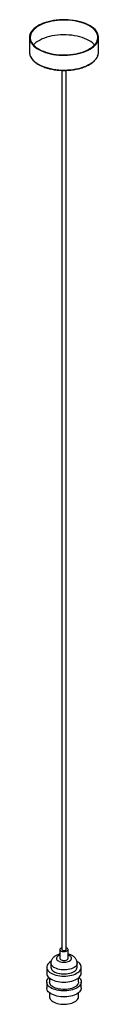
# Paper-space layout '_Trimétrica' of a CAD drawing. Header units: millimetres. Extents: x -50 to 50, y -11 to 1415.
import ezdxf

# ---------------------------------------------------------------- set-up
doc = ezdxf.new("R2010")
doc.units = ezdxf.units.MM

psp = doc.layouts.new('_Trimétrica')

# ---------------------------------------------------------------- linework, layer by layer
at = {"color": 7, "linetype": 'Continuous', "lineweight": 25}
for p, q in [((-50, 1389.5), (-50, 1368)), ((50, 1368), (50, 1389.5)), ((-3, 1341.9), (-3, 68.6)), ((3, 68.6), (3, 1341.9)), ((-5.9, 68.6), (-5.9, 55.7)), ((5.8, 55.7), (5.8, 68.6)), ((-25, 42.9), (-25, 34.3)), ((-19, 48.9), (-19, 42.9)), ((19, 42.9), (19, 48.9)), ((25, 34.3), (25, 42.9)), ((-25, 21.4), (-25, 12.9)), ((-21, 27.3), (-21, 21.4)), ((21, 21.4), (21, 27.3)), ((25, 12.9), (25, 21.4)), ((-21, 5.9), (-21, 0)), ((21, 0), (21, 5.9))]:
    psp.add_line(p, q, dxfattribs=at)
at = {"color": 7, "linetype": 'Continuous', "lineweight": 25, "flags": 128}
for points in [[(-23.3, 1366.7), (-19.6, 1365.8), (-15.6, 1365), (-11.6, 1364.4), (-7.5, 1364), (-3.3, 1363.8), (0.9, 1363.7), (5, 1363.8), (9.2, 1364.2), (13.3, 1364.6), (17.2, 1365.3), (21.1, 1366.1), (24.8, 1367.1), (28.4, 1368.3), (31.7, 1369.6), (34.8, 1371), (37.7, 1372.6), (40.3, 1374.3), (42.7, 1376), (44.7, 1377.9), (46.4, 1379.9), (47.8, 1381.9), (48.9, 1384), (49.6, 1386.1), (49.9, 1388.3), (50, 1390.4), (49.6, 1392.6), (48.9, 1394.7), (47.9, 1396.8), (46.6, 1398.9), (44.9, 1400.8), (42.9, 1402.7), (40.6, 1404.5), (38, 1406.2), (35.1, 1407.8), (32, 1409.2), (28.7, 1410.6), (25.2, 1411.7), (21.5, 1412.7), (17.6, 1413.6), (13.6, 1414.2), (9.6, 1414.7), (5.4, 1415.1), (1.2, 1415.2), (-2.9, 1415.2), (-7.1, 1415), (-11.2, 1414.6), (-15.3, 1414), (-19.2, 1413.2), (-23, 1412.3), (-26.6, 1411.3), (-30.1, 1410), (-33.3, 1408.7), (-36.3, 1407.2), (-39.1, 1405.5), (-41.5, 1403.8), (-43.7, 1402), (-45.6, 1400), (-47.2, 1398), (-48.4, 1396), (-49.3, 1393.9), (-49.8, 1391.7), (-50, 1389.6), (-49.8, 1387.4), (-49.3, 1385.3), (-48.5, 1383.2), (-47.3, 1381.1), (-45.8, 1379.1), (-43.9, 1377.1), (-41.8, 1375.3), (-39.3, 1373.6), (-36.6, 1371.9), (-33.6, 1370.4), (-30.4, 1369), (-27, 1367.8), (-23.3, 1366.7)], [(-22.9, 1367.1), (-19.1, 1366.2), (-15.2, 1365.5), (-11.2, 1364.9), (-7.1, 1364.5), (-3, 1364.3), (1.2, 1364.2), (5.3, 1364.4), (9.4, 1364.7), (13.5, 1365.2), (17.4, 1365.9), (21.2, 1366.7), (24.9, 1367.7), (28.4, 1368.9), (31.7, 1370.2), (34.7, 1371.7), (37.5, 1373.3), (40.1, 1375), (42.3, 1376.8), (44.3, 1378.6), (45.9, 1380.6), (47.2, 1382.7), (48.1, 1384.7), (48.7, 1386.9), (49, 1389), (48.9, 1391.1), (48.4, 1393.3), (47.6, 1395.4), (46.5, 1397.4), (45, 1399.4), (43.2, 1401.4), (41.1, 1403.2), (38.7, 1405), (36, 1406.6), (33.1, 1408.1), (29.9, 1409.5), (26.5, 1410.7), (22.9, 1411.8), (19.1, 1412.7), (15.2, 1413.5), (11.2, 1414), (7.1, 1414.4), (3, 1414.7), (-1.2, 1414.7), (-5.3, 1414.6), (-9.4, 1414.2), (-13.5, 1413.7), (-17.4, 1413.1), (-21.2, 1412.2), (-24.9, 1411.2), (-28.4, 1410), (-31.7, 1408.7), (-34.7, 1407.3), (-37.5, 1405.7), (-40.1, 1404), (-42.3, 1402.2), (-44.3, 1400.3), (-45.9, 1398.3), (-47.2, 1396.3), (-48.1, 1394.2), (-48.7, 1392.1), (-49, 1389.9), (-48.9, 1387.8), (-48.4, 1385.7), (-47.6, 1383.6), (-46.5, 1381.5), (-45, 1379.5), (-43.2, 1377.6), (-41.1, 1375.7), (-38.7, 1374), (-36, 1372.3), (-33.1, 1370.8), (-29.9, 1369.5), (-26.5, 1368.2), (-22.9, 1367.1)], [(44.4, 1378.8), (43.2, 1379.9), (41.1, 1381.8), (38.7, 1383.5), (36, 1385.2), (33.1, 1386.7), (29.9, 1388), (26.5, 1389.3), (22.9, 1390.4), (19.1, 1391.3), (15.2, 1392), (11.2, 1392.6), (7.1, 1393), (3, 1393.2), (-1.2, 1393.3), (-5.3, 1393.1), (-9.4, 1392.8), (-13.5, 1392.3), (-17.4, 1391.6), (-21.2, 1390.8), (-24.9, 1389.8), (-28.4, 1388.6), (-31.7, 1387.3), (-34.7, 1385.8), (-37.5, 1384.3), (-40.1, 1382.6), (-42.3, 1380.8), (-44.3, 1378.9), (-44.4, 1378.8)], [(-3, 71.2), (-3.5, 71), (-4.6, 70.5), (-5.3, 69.8), (-5.8, 69.1), (-5.8, 68.3), (-5.5, 67.6), (-4.9, 66.9), (-3.9, 66.3), (-2.7, 65.9)], [(-3, 68.6), (-3, 68.5), (-2.8, 68), (-2.2, 67.5), (-1.4, 67.2)], [(-2.7, 65.9), (-1.4, 65.6), (0.1, 65.6), (1.6, 65.7), (2.9, 66), (4.1, 66.4), (5, 67), (5.6, 67.7), (5.8, 68.4), (5.7, 69.2), (5.2, 69.9), (4.4, 70.5), (3.4, 71), (3, 71.2)], [(-1.4, 67.2), (-0.4, 67), (0.6, 67.1), (1.6, 67.3), (2.4, 67.6), (2.9, 68.1), (3, 68.6)], [(-18.7, 51.4), (-19.2, 51.1), (-21, 49.9), (-22.4, 48.5), (-23.6, 47.1), (-24.4, 45.7), (-24.9, 44.1), (-25, 42.6), (-24.8, 41.1), (-24.2, 39.6), (-23.3, 38.2), (-22, 36.8), (-20.5, 35.5), (-18.6, 34.3), (-16.5, 33.2), (-14.2, 32.3), (-11.7, 31.5)], [(-19, 42.9), (-18.8, 41.6), (-18.3, 40.3), (-17.5, 39), (-16.3, 37.8), (-14.8, 36.7), (-13.1, 35.8), (-11.1, 34.9), (-8.9, 34.2)], [(-11.7, 31.5), (-9, 30.8), (-6.1, 30.4), (-3.2, 30.1), (-0.3, 30), (2.7, 30.1), (5.6, 30.3), (8.4, 30.7), (11.2, 31.3), (13.7, 32.1), (16.1, 33), (18.3, 34.1), (20.1, 35.2), (21.8, 36.5), (23.1, 37.9), (24, 39.3), (24.7, 40.8), (25, 42.3), (24.9, 43.9), (24.5, 45.4), (23.8, 46.8), (22.7, 48.3), (21.3, 49.6), (19.6, 50.9), (18.8, 51.3)], [(-8.9, 34.2), (-6.5, 33.7), (-4, 33.3), (-1.4, 33.1), (1.2, 33.1), (3.7, 33.3), (6.2, 33.6), (8.6, 34.1), (10.8, 34.8), (12.9, 35.7), (14.6, 36.6), (16.2, 37.7), (17.4, 38.9), (18.3, 40.1), (18.8, 41.5), (19, 42.8), (19, 42.9)], [(-5.9, 55.7), (-5.8, 55.5), (-5.5, 54.7), (-4.9, 54.1), (-3.9, 53.5), (-2.7, 53.1)], [(-2.7, 53.1), (-1.4, 52.8), (0.1, 52.7), (1.6, 52.8), (2.9, 53.1), (4.1, 53.6), (5, 54.1), (5.6, 54.8), (5.8, 55.6), (5.8, 55.7)], [(-25, 34.3), (-25, 34.1), (-24.8, 32.5), (-24.2, 31), (-23.3, 29.6), (-22, 28.2), (-20.5, 26.9), (-18.6, 25.7), (-16.5, 24.6), (-14.2, 23.7), (-11.7, 22.9)], [(-11.7, 22.9), (-9, 22.3), (-6.1, 21.8), (-3.2, 21.5), (-0.3, 21.4), (2.7, 21.5), (5.6, 21.7), (8.4, 22.2), (11.2, 22.8), (13.7, 23.5), (16.1, 24.4), (18.3, 25.5), (20.1, 26.7), (21.8, 27.9), (23.1, 29.3), (24, 30.8), (24.7, 32.2), (25, 33.8), (25, 34.3)], [(21.7, 27.9), (22, 27.5), (23.3, 26.1), (24.2, 24.7), (24.8, 23.2), (25, 21.7), (24.9, 20.1), (24.4, 18.6), (23.6, 17.2), (22.4, 15.8), (21, 14.4), (19.2, 13.2), (17.2, 12.1), (14.9, 11.1), (12.5, 10.3), (9.8, 9.6), (7, 9.1), (4.1, 8.7), (1.2, 8.6), (-1.8, 8.6), (-4.7, 8.8), (-7.6, 9.2), (-10.3, 9.7), (-13, 10.4), (-15.4, 11.3), (-17.6, 12.3), (-19.6, 13.4), (-21.3, 14.7), (-22.7, 16), (-23.8, 17.4), (-24.5, 18.9), (-24.9, 20.4), (-25, 22), (-24.7, 23.5), (-24, 25), (-23.1, 26.4), (-21.8, 27.8), (-21.7, 27.9)], [(21, 21.4), (20.9, 20.4), (20.5, 19), (19.7, 17.7), (18.6, 16.4), (17.1, 15.2), (15.4, 14.1), (13.4, 13.1), (11.2, 12.3), (8.8, 11.6), (6.2, 11.1), (3.5, 10.8), (0.8, 10.6), (-1.9, 10.7), (-4.7, 10.9), (-7.3, 11.3), (-9.8, 11.9), (-12.1, 12.6), (-14.3, 13.5), (-16.2, 14.5), (-17.8, 15.7), (-19.1, 16.9), (-20.1, 18.2), (-20.7, 19.6), (-21, 21), (-21, 21.4)], [(25, 12.9), (24.9, 11.6), (24.4, 10.1), (23.6, 8.6), (22.4, 7.2), (21, 5.9), (19.2, 4.6), (17.2, 3.5), (14.9, 2.5), (12.5, 1.7), (9.8, 1), (7, 0.5), (4.1, 0.2), (1.2, 0), (-1.8, 0), (-4.7, 0.2), (-7.6, 0.6), (-10.3, 1.1), (-13, 1.8), (-15.4, 2.7), (-17.6, 3.7), (-19.6, 4.9), (-21.3, 6.1), (-22.7, 7.5), (-23.8, 8.9), (-24.5, 10.3), (-24.9, 11.9), (-25, 12.9)], [(-21, 0), (-21, -0.4), (-20.7, -1.8), (-20.1, -3.2), (-19.1, -4.5), (-17.8, -5.8), (-16.2, -6.9), (-14.3, -7.9), (-12.1, -8.8), (-9.8, -9.6)], [(-9.8, -9.6), (-7.3, -10.1), (-4.7, -10.5), (-1.9, -10.8), (0.8, -10.8), (3.5, -10.7), (6.2, -10.3), (8.8, -9.8), (11.2, -9.2), (13.4, -8.3), (15.4, -7.4), (17.1, -6.3), (18.6, -5), (19.7, -3.8), (20.5, -2.4), (20.9, -1), (21, 0)]]:
    psp.add_lwpolyline(points, dxfattribs=at)
at = {"color": 8, "linetype": 'Continuous', "lineweight": 25, "flags": 128}
for points in [[(-48.8, 1362.3), (-48.5, 1361.7), (-47.3, 1359.7), (-45.8, 1357.7), (-43.9, 1355.7), (-41.8, 1353.9), (-39.3, 1352.1), (-36.6, 1350.5), (-33.6, 1349), (-30.4, 1347.6), (-27, 1346.3), (-23.3, 1345.3)], [(-23.3, 1345.3), (-19.6, 1344.3), (-15.6, 1343.6), (-11.6, 1343), (-7.5, 1342.6), (-3.3, 1342.3), (0.9, 1342.3), (5, 1342.4), (9.2, 1342.7), (13.3, 1343.2), (17.2, 1343.9), (21.1, 1344.7), (24.8, 1345.7), (28.4, 1346.8), (31.7, 1348.1), (34.8, 1349.6), (37.7, 1351.1), (40.3, 1352.8), (42.7, 1354.6), (44.7, 1356.5), (46.4, 1358.5), (47.8, 1360.5), (48.8, 1362.3)], [(-5.9, 60.5), (-6.9, 60.1), (-8.3, 59.4), (-9.5, 58.6), (-10.3, 57.7), (-10.8, 56.7), (-11, 55.7), (-10.8, 54.7), (-10.3, 53.7), (-9.4, 52.8), (-8.2, 52), (-6.8, 51.3), (-5.1, 50.7)], [(-5.1, 50.7), (-3.3, 50.3), (-1.4, 50.1), (0.6, 50.1), (2.5, 50.2), (4.4, 50.5), (6.1, 51), (7.7, 51.7), (9, 52.4), (9.9, 53.3), (10.6, 54.3), (11, 55.3), (10.9, 56.3), (10.6, 57.3), (9.9, 58.2), (8.8, 59.1), (7.5, 59.8), (6, 60.5), (5.8, 60.5)], [(-8.9, 40.2), (-11.1, 40.9), (-13.1, 41.8), (-14.8, 42.7), (-16.3, 43.8), (-17.5, 45), (-18.3, 46.3), (-18.8, 47.6), (-19, 48.9)], [(19, 48.9), (19, 48.8), (18.8, 47.5), (18.3, 46.1), (17.4, 44.9), (16.2, 43.7), (14.6, 42.6), (12.9, 41.7), (10.8, 40.8), (8.6, 40.1), (6.2, 39.6), (3.7, 39.3), (1.2, 39.1), (-1.4, 39.1), (-4, 39.3), (-6.5, 39.7), (-8.9, 40.2)]]:
    psp.add_lwpolyline(points, dxfattribs=at)
at = {"color": 7, "linetype": 'Continuous', "lineweight": 25}
for centre, radius, start, end in [((-35.9, 1368.1), 14.1, 180.3506, 204.1947), ((35.8, 1368.1), 14.2, 335.8659, 359.5995)]:
    psp.add_arc(centre, radius, start, end, dxfattribs=at)
for points, knots in [([(-48.7, 1362.1), (-48.5, 1361.7), (-48.1, 1360.7), (-47, 1359), (-45.5, 1357.1), (-43.7, 1355.2), (-41.7, 1353.4), (-39.3, 1351.7), (-36.7, 1350.1), (-33.9, 1348.7), (-30.8, 1347.3), (-27.6, 1346.1), (-25, 1345.3), (-23.5, 1344.9), (-23.1, 1344.8)], [0, 0, 0, 0, 0.0463332, 0.1376331, 0.2295192, 0.3218931, 0.4146042, 0.5075074, 0.6004924, 0.6934776, 0.7864239, 0.8793174, 0.9721549, 1, 1, 1, 1]), ([(-23.1, 1344.8), (-22.5, 1344.6), (-20.7, 1344.1), (-17.6, 1343.4), (-13.8, 1342.8), (-10, 1342.3), (-6.1, 1342), (-2.1, 1341.8), (1.9, 1341.8), (5.8, 1342), (9.8, 1342.3), (13.6, 1342.8), (17.4, 1343.4), (21.1, 1344.2), (24.6, 1345.1), (28, 1346.2), (31.2, 1347.5), (34.2, 1348.8), (37, 1350.3), (39.6, 1351.9), (41.9, 1353.6), (44, 1355.4), (45.8, 1357.3), (47.2, 1359.3), (48.2, 1360.9), (48.6, 1361.8), (48.7, 1362.1)], [0, 0, 0, 0, 0.023002, 0.066696, 0.110379, 0.154048, 0.197705, 0.241356, 0.285003, 0.328652, 0.372303, 0.415962, 0.459633, 0.503319, 0.547024, 0.590754, 0.634513, 0.678303, 0.722126, 0.765982, 0.809863, 0.853748, 0.897596, 0.94135, 0.984934, 1, 1, 1, 1]), ([(-5.9, 61.9), (-6.2, 61.8), (-7.3, 61.6), (-9.2, 61), (-11.3, 60.1), (-13.2, 59), (-14.9, 57.7), (-16.2, 56.3), (-17.3, 54.8), (-18.2, 53.2), (-18.7, 51.5), (-19, 50), (-19, 49.1), (-19, 48.8)], [0, 0, 0, 0, 0.048463, 0.163923, 0.282753, 0.390969, 0.494376, 0.59248, 0.686308, 0.77716, 0.866157, 0.963279, 1, 1, 1, 1]), ([(19, 48.8), (19, 49.1), (19, 50), (18.7, 51.4), (18.2, 53.2), (17.4, 54.8), (16.3, 56.2), (15, 57.6), (13.5, 58.8), (11.7, 59.9), (9.7, 60.8), (7.7, 61.5), (6.4, 61.8), (5.8, 61.9)], [0, 0, 0, 0, 0.037753, 0.129666, 0.219996, 0.310115, 0.401506, 0.495758, 0.594451, 0.698678, 0.80818, 0.920884, 1, 1, 1, 1])]:
    psp.add_open_spline(points, degree=3, knots=knots, dxfattribs=at)

doc.saveas('drawing.dxf')
